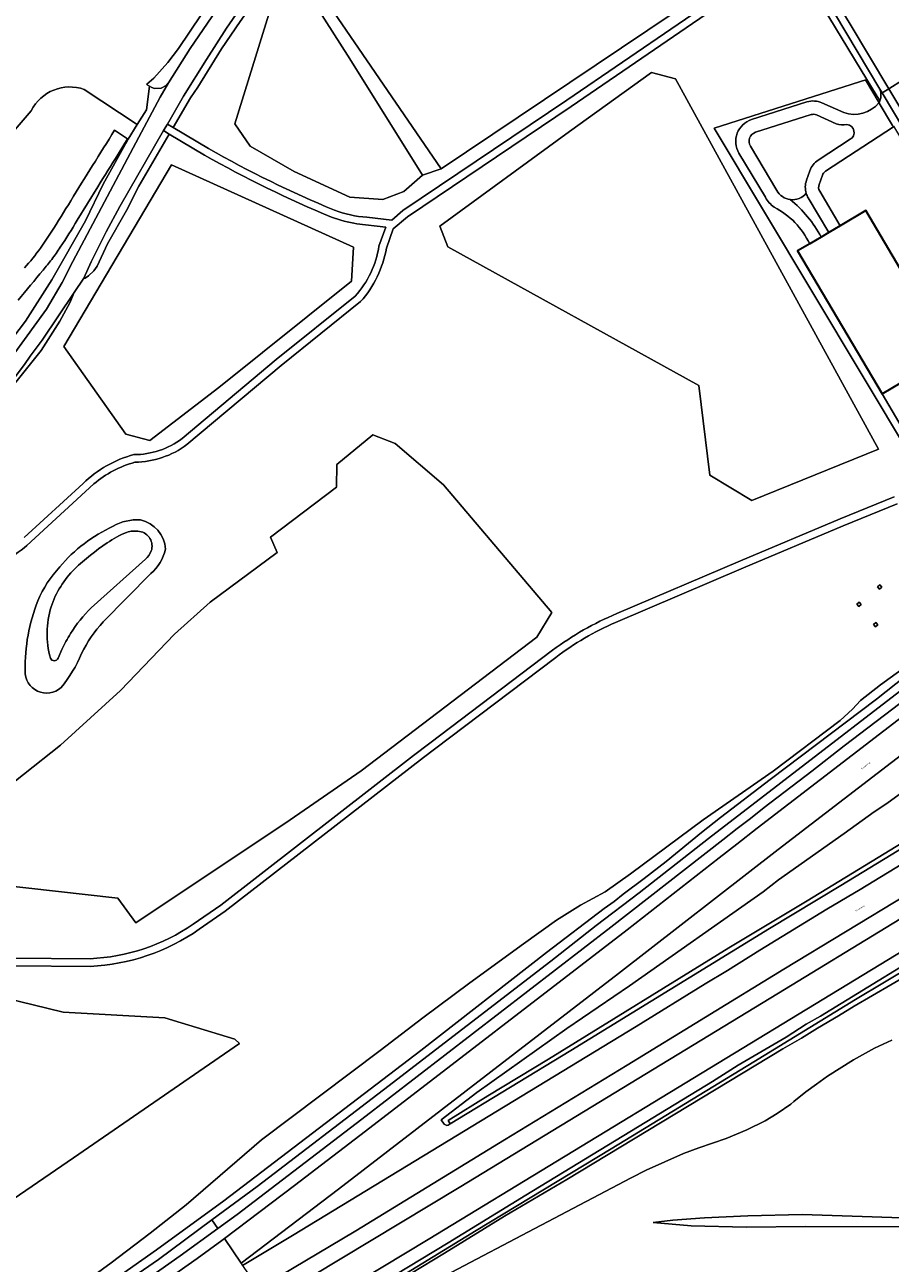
# Model space of a CAD drawing. Header units: metres. Extents: x 197700 to 204338, y 317132 to 325229.
# Tile 16 of 256: x 198330 to 198557, y 319005 to 319331. Entities that reach past the tile are written whole.
import ezdxf
from ezdxf.enums import TextEntityAlignment as Align

# ---------------------------------------------------------------- set-up
doc = ezdxf.new("R2010")
doc.units = ezdxf.units.M
for name, color, linetype, lineweight in [('B-WE-GR-BEPLANTING_CULTUUR_BOSPLANTSOEN-GV', 90, 'Continuous', 18), ('B-WE-GR-BOS_LOOF-GV', 40, 'Continuous', 13), ('B-WE-GR-BOUWLAND-GV', 80, 'Continuous', 13), ('B-WE-GR-GROENVOORZIENING-GV', 80, 'Continuous', 18), ('B-WE-GW-TALUD_KRUIN-G', 90, 'Continuous', 18), ('B-WE-IE-TERREINAFSCHEIDING_KUNSTMATIG_HEKWERK-G', 20, 'IE-TERREINAFSCHEIDING-KUNSTMATIG', 18), ('B-WE-KL-ET_HS_LANDELIJK HOOGSPANNINGSNET-GV', 10, 'Continuous', 18), ('B-WE-OG-BEBOUWING-GV', 7, 'Continuous', 35), ('B-WE-OG-TERREIN_CULTUURSCHEIDING-GV', 7, 'Continuous', 18), ('B-WE-OG-TERREIN_ERF-GV', 7, 'Continuous', 18), ('B-WE-OG-TOPOGRAFIE-T18', 10, 'Continuous', 18), ('B-WE-OG-WATER-GV', 130, 'Continuous', 18), ('B-WE-OG-WATER_GREPPEL-GV', 160, 'Continuous', 18), ('B-WE-OG-WATER_SLOOT-GV', 120, 'Continuous', 18), ('B-WE-OG-WEG-GV', 7, 'Continuous', 18), ('B-WE-VH-VERHARDING_ASFALT-GV', 252, 'Continuous', 18), ('B-WE-VH-VERHARDING_BETONSTRAATSTEEN-GV', 252, 'Continuous', 18), ('B-WE-VH-VERHARDING_GESLOTEN-GV', 252, 'Continuous', 18), ('B-WE-VH-VERHARDING_OPEN-GV', 252, 'Continuous', 18), ('B-WE-VH-VERHARDING_TEGEL-GV', 252, 'Continuous', 18)]:
    doc.layers.add(name, color=color, linetype=linetype, lineweight=lineweight)
doc.styles.add('NLCS-ISO-M200-T18', font='NLCS-ISO.ttf', dxfattribs={"height": 0.36})
doc.linetypes.add('IE-TERREINAFSCHEIDING-KUNSTMATIG', pattern='A,4,[82,NLCS.SHX,S=0.75,R=90,X=0,Y=0],4,-2', length=10)

msp = doc.modelspace()

# ---------------------------------------------------------------- linework, layer by layer
at = {"layer": 'B-WE-GR-BEPLANTING_CULTUUR_BOSPLANTSOEN-GV'}
msp.add_lwpolyline([(198573.36, 319016.748), (198533.995, 319017.985), (198519.729, 319017.68), (198508.313, 319017.135), (198499.998, 319016.498), (198494.799, 319015.9), (198504.833, 319015.031), (198519.29, 319014.683), (198535.005, 319014.869), (198569.881, 319014.743)], dxfattribs=at)
at = {"layer": 'B-WE-GR-BOS_LOOF-GV'}
for points in [[(198589.527, 319150.254), (198556.233, 319126.135), (198552.95, 319123.878), (198545.069, 319118.179), (198527.796, 319106.004), (198523.702, 319102.907), (198488.578, 319078.175), (198472.109, 319066.894), (198448.389, 319050.082), (198439.06, 319042.925), (198439.841, 319041.737), (198440.497, 319041.456), (198440.841, 319041.487), (198441.403, 319041.831), (198440.872, 319042.769), (198451.357, 319049.237), (198467.295, 319058.893), (198514.751, 319088.115), (198535.33, 319100.546), (198596.115, 319137.552)], [(198566.989, 319084.048), (198547.675, 319072.802), (198543.539, 319070.256), (198537.992, 319067.028), (198533.805, 319064.432), (198528.913, 319061.547), (198472.098, 319027.225), (198455.722, 319017.6), (198439.925, 319007.82), (198419.658, 318995.594)], [(198557.617, 319063.907), (198553.035, 319061.767), (198547.54, 319058.69), (198540.628, 319054.379), (198537.798, 319052.267), (198534.92, 319050.254), (198531.784, 319047.744), (198531.023, 319047.004), (198527.388, 319044.551), (198524.261, 319042.692), (198519.476, 319040.254), (198514.042, 319037.977), (198506.804, 319035.574), (198502.781, 319034.026), (198492.955, 319029.658), (198489.017, 319027.689), (198416.33, 318989.469), (198394.55, 318977.062), (198385.993, 318972.088)], [(198416.33, 318989.469), (198489.017, 319027.689), (198492.955, 319029.658), (198502.781, 319034.026), (198506.804, 319035.574), (198514.042, 319037.977), (198519.476, 319040.254), (198524.261, 319042.692), (198527.388, 319044.551), (198531.023, 319047.004), (198531.784, 319047.744), (198534.92, 319050.254), (198537.798, 319052.267), (198540.628, 319054.379), (198547.54, 319058.69), (198553.035, 319061.767), (198557.617, 319063.907)], [(198569.881, 319014.743), (198535.005, 319014.869), (198519.29, 319014.683), (198504.833, 319015.031), (198494.799, 319015.9), (198499.998, 319016.498), (198508.313, 319017.135), (198519.729, 319017.68), (198533.995, 319017.985), (198573.36, 319016.748)]]:
    msp.add_lwpolyline(points, dxfattribs=at)
at = {"layer": 'B-WE-GR-BOUWLAND-GV'}
for points in [[(198345.169, 319313.852), (198359.119, 319304.634), (198361.504, 319308.496), (198362.319, 319314.703), (198361.725, 319315.031), (198361.585, 319315.249), (198363.476, 319316.844), (198367.133, 319320.97), (198369.946, 319324.596), (198390.735, 319355.514)], [(198320.191, 319295.455), (198331.239, 319308.247)]]:
    msp.add_lwpolyline(points, dxfattribs=at)
msp.add_lwpolyline([(198331.239, 319308.247, -0.3784935), (198345.169, 319313.852)], format="xyb", dxfattribs=at)
at = {"layer": 'B-WE-GR-GROENVOORZIENING-GV'}
for points in [[(198362.319, 319314.703), (198362.912, 319314.374), (198363.662, 319314.123), (198365.349, 319314.185), (198366.708, 319314.842), (198367.327, 319315.588), (198372.999, 319324.599), (198385.597, 319343.008), (198388.51, 319347.604), (198401.071, 319367.418), (198405.714, 319374.606), (198414.701, 319388.108), (198419.265, 319395.172), (198417.043, 319395.999), (198413.479, 319390.841), (198404.085, 319376.46), (198390.735, 319355.514), (198369.946, 319324.596), (198367.133, 319320.97), (198363.476, 319316.844), (198361.585, 319315.249), (198361.725, 319315.031)], [(198434.102, 319291.348), (198414.976, 319321.905), (198402.268, 319341.868), (198394.839, 319337.411), (198384.76, 319304.84), (198388.788, 319298.91), (198400.403, 319292.262), (198415.028, 319285.522), (198423.693, 319284.901), (198429.249, 319287.016)], [(198554.046, 319219.267), (198500.682, 319316.65), (198494.409, 319318.307), (198472.833, 319302.765), (198438.715, 319277.871), (198440.771, 319272.43), (198506.826, 319235.99), (198509.707, 319212.383), (198520.739, 319205.8)], [(198554.046, 319219.267), (198520.739, 319205.8), (198509.707, 319212.383), (198506.826, 319235.99), (198440.771, 319272.43), (198438.715, 319277.871), (198472.833, 319302.765), (198494.409, 319318.307), (198500.682, 319316.65)], [(198368.105, 319294.065), (198415.973, 319272.336), (198415.43, 319263.427), (198380.575, 319235.459), (198362.373, 319221.52), (198356.063, 319223.247), (198339.817, 319246.213)], [(198306.636, 319115.424), (198319.358, 319126.018), (198338.923, 319141.469), (198354.727, 319155.819), (198368.886, 319170.647), (198378.284, 319179.012), (198395.924, 319192.076), (198394.122, 319196.13), (198411.498, 319209.266), (198411.569, 319215.256), (198421.107, 319223.073), (198426.967, 319220.708), (198439.629, 319209.897), (198468.121, 319176.299), (198464.182, 319169.823), (198418.029, 319134.72), (198399.337, 319121.763), (198358.718, 319094.685), (198353.962, 319101.227), (198306.324, 319106.515)], [(198370.624, 319068.426), (198366.397, 319069.711), (198339.624, 319071.267), (198324.156, 319075.032), (198305.386, 319071.17), (198295.929, 319072.098), (198289.895, 319067.63), (198271.623, 319037.499), (198268.68, 319033.9), (198241.684, 318989.109), (198234.67, 318983.511), (198232.566, 318976.269), (198237.072, 318966.908), (198240.763, 318963.618), (198321.869, 319018.952), (198342.305, 319032.965), (198386.004, 319063.02), (198384.778, 319064.124)]]:
    msp.add_lwpolyline(points, close=True, dxfattribs=at)
for points in [[(198594.548, 319230.651), (198593.663, 319232.726), (198591.429, 319237.528), (198570.412, 319222.542), (198562.789, 319217.106), (198510.861, 319303.674), (198550.975, 319316.474), (198531.32, 319349.057), (198517.117, 319339.413), (198473.253, 319309.334), (198430.164, 319280.38), (198426.439, 319277.184), (198424.624, 319272.127)], [(198321.051, 319236.574), (198335.253, 319256.033), (198339.331, 319263.095), (198342.195, 319268.603), (198359.486, 319301.336), (198365.145, 319311.778), (198367.327, 319315.588), (198366.708, 319314.842), (198365.349, 319314.185), (198363.662, 319314.123), (198362.912, 319314.374), (198362.319, 319314.703), (198361.504, 319308.496), (198359.119, 319304.634), (198356.733, 319300.773), (198356.251, 319299.992), (198356.08, 319299.684), (198355.909, 319299.375), (198350.135, 319288.937), (198345.527, 319279.265), (198336.663, 319263.79), (198329.707, 319252.91), (198318.522, 319238.239)], [(198376.81, 319296.596), (198367.521, 319302.127), (198359.527, 319288.391), (198356.26, 319282.045), (198351.273, 319273.26), (198348.521, 319267.382), (198347.677, 319266.132), (198346.286, 319264.819), (198345.427, 319264.256), (198345.067, 319264.194), (198342.519, 319260.474)], [(198422.679, 319272.629), (198424.49, 319277.675), (198416.892, 319278.516)], [(198342.519, 319260.474), (198341.394, 319257.754), (198338.767, 319252.939), (198333.85, 319245.238), (198307.532, 319212.421), (198284.809, 319186.043), (198284.45, 319185.449), (198284.294, 319184.98), (198284.324, 319183.604), (198284.512, 319182.729), (198285.105, 319180.978), (198285.535, 319179.945), (198315.933, 319188.983)], [(198370.907, 319222.039), (198395.678, 319242.815), (198416.46, 319259.521)], [(198417.84, 319258.064), (198396.948, 319241.269), (198372.148, 319220.47)], [(198329.372, 319196.055), (198344.857, 319210.228)], [(198347.691, 319210.111), (198330.052, 319193.967)], [(198485.22, 319176.015), (198517.76, 319189.886), (198544.002, 319200.94), (198558.194, 319206.711)], [(198362.671, 319186.531), (198350.137, 319173.899)], [(198373.791, 319094.356), (198381.067, 319099.403), (198431.777, 319138.732), (198436.041, 319142.002), (198468.345, 319166.369)], [(198298.233, 319084.12), (198326.274, 319085.432), (198346.681, 319085.274)]]:
    msp.add_lwpolyline(points, dxfattribs=at)
for points in [[(198410.216, 319280.273, -0.0323807), (198376.81, 319296.596)], [(198416.892, 319278.516, -0.054391), (198410.216, 319280.273)], [(198416.46, 319259.521, 0.1436712), (198422.679, 319272.629)], [(198424.624, 319272.127, -0.1433683), (198417.84, 319258.064)], [(198358.231, 319217.823, 0.160733), (198370.907, 319222.039)], [(198372.148, 319220.47, -0.158502), (198358.502, 319215.825)], [(198344.857, 319210.228, -0.1301066), (198358.231, 319217.823)], [(198358.502, 319215.825, 0.1102957), (198347.691, 319210.111)], [(198352.727, 319198.984, -0.1526778), (198359.95, 319200.647)], [(198359.95, 319200.647, -0.3395231), (198366.523, 319192.972)], [(198338.716, 319188.285, -0.1101533), (198352.727, 319198.984)], [(198330.052, 319193.967, -0.1286073), (198316.43, 319187.045)], [(198366.523, 319192.972, -0.1617651), (198362.671, 319186.531)], [(198332.973, 319179.389, -0.0897229), (198338.716, 319188.285)], [(198329.589, 319160.998, -0.0973073), (198332.973, 319179.389)], [(198468.345, 319166.369, -0.0620641), (198485.22, 319176.015)], [(198350.137, 319173.899, 0.0651762), (198344.441, 319165.515)], [(198344.441, 319165.515, -0.0720345), (198339.072, 319156.57)], [(198339.072, 319156.57, -0.6631167), (198329.589, 319160.998)], [(198346.681, 319085.274, 0.1399371), (198373.791, 319094.356)]]:
    msp.add_lwpolyline(points, format="xyb", dxfattribs=at)
at = {"layer": 'B-WE-GW-TALUD_KRUIN-G'}
for points in [[(198417.043, 319395.999), (198413.479, 319390.841), (198404.085, 319376.46), (198390.735, 319355.514), (198369.946, 319324.596), (198367.133, 319320.97), (198363.476, 319316.844), (198361.585, 319315.249), (198361.725, 319315.031), (198362.319, 319314.703), (198362.912, 319314.374), (198363.662, 319314.123), (198365.349, 319314.185), (198366.708, 319314.842), (198367.327, 319315.588)], [(198368.527, 319303.856), (198373.081, 319311.682), (198375.003, 319314.433), (198381.272, 319324.562), (198386.133, 319331.721), (198394.589, 319343.819), (198399.537, 319350.741)], [(198367.327, 319315.588), (198366.708, 319314.842), (198365.349, 319314.185), (198363.662, 319314.123), (198362.912, 319314.374), (198362.319, 319314.703), (198361.504, 319308.496), (198359.119, 319304.634), (198356.733, 319300.773), (198356.251, 319299.992), (198356.08, 319299.684), (198355.909, 319299.375), (198350.135, 319288.937), (198345.527, 319279.265), (198336.663, 319263.79), (198329.707, 319252.91), (198318.522, 319238.239)], [(198205.895, 319111.03), (198207.144, 319112.349), (198214.77, 319120.944), (198244.337, 319152.635), (198259.652, 319168.387), (198272.154, 319181.669), (198280.327, 319190.576), (198291.923, 319204.641), (198297.862, 319212.298), (198307.348, 319223.862), (198318.522, 319238.239), (198329.707, 319252.91), (198336.663, 319263.79), (198345.527, 319279.265), (198350.135, 319288.937), (198355.909, 319299.375), (198356.08, 319299.684), (198356.251, 319299.992), (198356.733, 319300.773)], [(198285.535, 319179.945), (198285.105, 319180.978), (198284.512, 319182.729), (198284.324, 319183.604), (198284.294, 319184.98), (198284.45, 319185.449), (198284.809, 319186.043), (198307.532, 319212.421), (198333.85, 319245.238), (198338.767, 319252.939), (198341.394, 319257.754), (198342.519, 319260.474)], [(198589.527, 319150.254), (198556.233, 319126.135), (198552.95, 319123.878), (198545.069, 319118.179), (198527.796, 319106.004), (198523.702, 319102.907), (198488.578, 319078.175), (198472.109, 319066.894), (198448.389, 319050.082), (198439.06, 319042.925), (198439.841, 319041.737), (198440.497, 319041.456), (198440.841, 319041.487), (198441.403, 319041.831)], [(198385.993, 318972.088), (198394.55, 318977.062), (198416.33, 318989.469), (198489.017, 319027.689), (198492.955, 319029.658), (198502.781, 319034.026), (198506.804, 319035.574), (198514.042, 319037.977), (198519.476, 319040.254), (198524.261, 319042.692), (198527.388, 319044.551), (198531.023, 319047.004), (198531.784, 319047.744), (198534.92, 319050.254), (198537.798, 319052.267), (198540.628, 319054.379), (198547.54, 319058.69), (198553.035, 319061.767), (198557.617, 319063.907)], [(198679.993, 319054.63), (198656.151, 319041.443), (198639.268, 319032.315), (198628.235, 319026.709), (198618.001, 319020.944), (198615.986, 319019.92), (198614.93, 319019.483), (198613.121, 319018.958), (198611.818, 319018.776), (198573.36, 319016.748), (198533.995, 319017.985), (198519.729, 319017.68), (198508.313, 319017.135), (198499.998, 319016.498), (198494.799, 319015.9)]]:
    msp.add_lwpolyline(points, dxfattribs=at)
at = {"layer": 'B-WE-IE-TERREINAFSCHEIDING_KUNSTMATIG_HEKWERK-G'}
for points in [[(198550.571, 319316.345), (198554.192, 319310.322)], [(198554.192, 319310.322), (198554.24, 319310.242)], [(198554.24, 319310.242), (198557.763, 319304.382)]]:
    msp.add_lwpolyline(points, dxfattribs=at)
at = {"layer": 'B-WE-KL-ET_HS_LANDELIJK HOOGSPANNINGSNET-GV'}
for points in [[(198554.462, 319183.584), (198553.849, 319183.069), (198554.362, 319182.457), (198554.977, 319182.97)], [(198548.961, 319179.044), (198548.348, 319178.529), (198548.861, 319177.916), (198549.475, 319178.43)], [(198553.414, 319173.65), (198552.801, 319173.136), (198553.314, 319172.523), (198553.929, 319173.037)]]:
    msp.add_lwpolyline(points, close=True, dxfattribs=at)
at = {"layer": 'B-WE-OG-BEBOUWING-GV'}
msp.add_lwpolyline([(198544.013, 319278.009), (198541.001, 319276.225), (198538.988, 319275.034), (198535.975, 319273.25), (198532.796, 319271.368), (198555.008, 319233.849), (198572.929, 319244.458), (198550.716, 319281.977)], close=True, dxfattribs=at)
at = {"layer": 'B-WE-OG-TERREIN_CULTUURSCHEIDING-GV'}
for points in [[(198528.758, 319353.305), (198513.623, 319343.128), (198439.05, 319292.985), (198434.102, 319291.348), (198429.249, 319287.016), (198423.693, 319284.901), (198415.028, 319285.522), (198400.403, 319292.262), (198388.788, 319298.91), (198384.76, 319304.84), (198394.839, 319337.411), (198402.268, 319341.868), (198404.345, 319343.718), (198399.537, 319350.741), (198394.589, 319343.819), (198386.133, 319331.721), (198381.272, 319324.562), (198375.003, 319314.433), (198373.081, 319311.682), (198368.527, 319303.856), (198377.818, 319298.324)], [(198419.506, 319280.239), (198426.08, 319279.511), (198428.952, 319281.974), (198472.129, 319310.988), (198515.989, 319341.065), (198530.286, 319350.772), (198528.758, 319353.305)], [(198194.687, 319123.62), (198193.955, 319122.764), (198205.895, 319111.03), (198207.144, 319112.349), (198214.77, 319120.944), (198244.337, 319152.635), (198259.652, 319168.387), (198272.154, 319181.669), (198280.327, 319190.576), (198291.923, 319204.641), (198297.862, 319212.298), (198307.348, 319223.862), (198318.522, 319238.239), (198329.707, 319252.91), (198336.663, 319263.79), (198345.527, 319279.265), (198350.135, 319288.937), (198355.909, 319299.375)], [(198355.909, 319299.375), (198356.08, 319299.684), (198356.251, 319299.992), (198356.733, 319300.773), (198356.573, 319300.877), (198354.038, 319296.793)], [(198348.72, 319288.265), (198343.265, 319279.463)], [(198558.96, 319204.863), (198544.766, 319199.092), (198518.54, 319188.044), (198484.905, 319173.707)], [(198292.516, 318952.167), (198310.347, 318963.245), (198334.112, 318978.465), (198345.861, 318986.246), (198355.064, 318992.559), (198374.887, 319006.429), (198381.388, 319011.21), (198382.056, 319011.716), (198400.483, 319025.679), (198419.124, 319039.929), (198487.973, 319092.899), (198512.16, 319111.822), (198516.81, 319115.362), (198522.12, 319119.594), (198572.114, 319157.998), (198579.354, 319163.628), (198598.505, 319178.37), (198612.792, 319189.378)], [(198597.134, 319181.327), (198577.633, 319166.214), (198561.905, 319154.084), (198545.072, 319141.251), (198536.528, 319134.562), (198524.042, 319125.023), (198520.452, 319122.169), (198516.915, 319119.565), (198513.173, 319116.563), (198483.672, 319093.595), (198418.159, 319043.062), (198385.348, 319018.045), (198380.273, 319014.362)], [(198335.312, 318992.941), (198352.234, 319005.309), (198362.531, 319013.122), (198371.938, 319020.528), (198391.768, 319037.685), (198423.005, 319061.186), (198434.224, 319069.717), (198446.616, 319078.936), (198460.695, 319089.217), (198469.367, 319095.436), (198475.68, 319099.373), (198482.164, 319102.872), (198488.852, 319107.56), (198507.937, 319121.79), (198526.371, 319134.6), (198543.959, 319147.923), (198545.072, 319148.859), (198547.2, 319150.882), (198549.332, 319153.154), (198554.641, 319157.287), (198569.544, 319168.093)], [(198569.544, 319168.093), (198554.641, 319157.287), (198549.332, 319153.154), (198547.2, 319150.882), (198545.072, 319148.859), (198543.959, 319147.923), (198526.371, 319134.6), (198507.937, 319121.79), (198488.852, 319107.56), (198482.164, 319102.872), (198475.68, 319099.373), (198469.367, 319095.436), (198460.695, 319089.217), (198446.616, 319078.936), (198434.224, 319069.717), (198423.005, 319061.186), (198391.768, 319037.685), (198371.938, 319020.528), (198362.531, 319013.122), (198352.234, 319005.309), (198335.312, 318992.941)], [(198347.202, 318996.785), (198364.124, 319008.776), (198381.906, 319021.589), (198433.691, 319061.152), (198466.756, 319086.902), (198481.901, 319098.513), (198484.526, 319100.358), (198486.933, 319102.297), (198492.449, 319106.332), (198498.246, 319110.866), (198507.493, 319118.442), (198512.498, 319122.377), (198525.591, 319132.409), (198553.59, 319153.547), (198573.414, 319169.292)], [(198469.18, 319164.494), (198437.251, 319140.41), (198434.365, 319138.208), (198382.251, 319097.789), (198375.377, 319093.022)], [(198595.667, 319166.093), (198590.878, 319162.576), (198587.299, 319159.794), (198527.701, 319113.962), (198485.658, 319081.364), (198412.043, 319024.707), (198386.401, 319005.269), (198386.822, 319004.644), (198399.932, 319012.519), (198490.372, 319067.484), (198508.472, 319078.692), (198514.373, 319082.215), (198522.849, 319087.504), (198540.505, 319098.273), (198549.229, 319103.459), (198584.087, 319124.704), (198595.637, 319131.653), (198605.273, 319137.627), (198626.761, 319150.646), (198639.839, 319158.404), (198637.972, 319161.511)], [(198578.239, 319125.284), (198544.19, 319104.529), (198525.376, 319093.224), (198473.154, 319061.142), (198441.403, 319041.831), (198440.841, 319041.487), (198440.497, 319041.456), (198439.841, 319041.737), (198439.06, 319042.925), (198448.389, 319050.082), (198472.109, 319066.894), (198488.578, 319078.175), (198523.702, 319102.907), (198527.796, 319106.004), (198545.069, 319118.179), (198552.95, 319123.878), (198556.233, 319126.135), (198589.527, 319150.254)], [(198346.718, 319083.274), (198326.314, 319083.432), (198298.272, 319082.12)], [(198380.273, 319014.362), (198370.395, 319007.194), (198348.953, 318992.128), (198342.438, 318987.94), (198335.61, 318983.284), (198318.376, 318972.002), (198311.704, 318967.533), (198305.954, 318963.846), (198289.314, 318953.72)]]:
    msp.add_lwpolyline(points, dxfattribs=at)
for points in [[(198367.037, 319304.744), (198368.527, 319303.856), (198373.081, 319311.682), (198375.003, 319314.433), (198381.272, 319324.562), (198386.133, 319331.721), (198394.589, 319343.819), (198399.537, 319350.741), (198398.314, 319352.528), (198398.139, 319352.26), (198392.912, 319344.667), (198392.199, 319343.632), (198385.9, 319334.785), (198382.602, 319329.94), (198377.303, 319321.718), (198371.284, 319312.089)], [(198402.268, 319341.868), (198414.976, 319321.905), (198434.102, 319291.348), (198439.05, 319292.985), (198404.345, 319343.718)], [(198366.035, 319303.012), (198354.526, 319283.108), (198350.884, 319276.418), (198346.959, 319268.477), (198345.067, 319264.194), (198345.427, 319264.256), (198346.286, 319264.819), (198347.677, 319266.132), (198348.521, 319267.382), (198351.273, 319273.26), (198356.26, 319282.045), (198359.527, 319288.391), (198367.521, 319302.127)], [(198339.817, 319246.213), (198356.063, 319223.247), (198362.373, 319221.52), (198380.575, 319235.459), (198415.43, 319263.427), (198415.973, 319272.336), (198368.105, 319294.065)], [(198285.535, 319179.945), (198285.105, 319180.978), (198284.512, 319182.729), (198284.324, 319183.604), (198284.294, 319184.98), (198284.45, 319185.449), (198284.809, 319186.043), (198307.532, 319212.421), (198333.85, 319245.238), (198338.767, 319252.939), (198341.394, 319257.754), (198342.519, 319260.474), (198334.132, 319247.959), (198330.897, 319243.675), (198329.444, 319241.549), (198326.444, 319237.609), (198315.552, 319224.069), (198299.703, 319205.545), (198283.107, 319186.574), (198281.02, 319184.305), (198283.698, 319181.441), (198285.192, 319179.843)], [(198306.636, 319115.424), (198306.324, 319106.515), (198353.962, 319101.227), (198358.718, 319094.685), (198399.337, 319121.763), (198418.029, 319134.72), (198464.182, 319169.823), (198468.121, 319176.299), (198439.629, 319209.897), (198426.967, 319220.708), (198421.107, 319223.073), (198411.569, 319215.256), (198411.498, 319209.266), (198394.122, 319196.13), (198395.924, 319192.076), (198378.284, 319179.012), (198368.886, 319170.647), (198354.727, 319155.819), (198338.923, 319141.469), (198319.358, 319126.018)], [(198554.462, 319183.584), (198554.977, 319182.97), (198554.362, 319182.457), (198553.849, 319183.069)], [(198548.961, 319179.044), (198549.475, 319178.43), (198548.861, 319177.916), (198548.348, 319178.529)], [(198553.414, 319173.65), (198553.929, 319173.037), (198553.314, 319172.523), (198552.801, 319173.136)], [(198370.624, 319068.426), (198384.778, 319064.124), (198386.004, 319063.02), (198342.305, 319032.965), (198321.869, 319018.952), (198240.763, 318963.618), (198237.072, 318966.908), (198232.566, 318976.269), (198234.67, 318983.511), (198241.684, 318989.109), (198268.68, 319033.9), (198271.623, 319037.499), (198289.895, 319067.63), (198295.929, 319072.098), (198305.386, 319071.17), (198324.156, 319075.032), (198339.624, 319071.267), (198366.397, 319069.711)]]:
    msp.add_lwpolyline(points, close=True, dxfattribs=at)
for points in [[(198377.818, 319298.324, 0.0323782), (198410.954, 319282.133)], [(198354.038, 319296.793, 0.0007172), (198348.72, 319288.265)], [(198410.954, 319282.133, 0.0739016), (198419.506, 319280.239)], [(198343.265, 319279.463, -0.0196757), (198338.856, 319272.359)], [(198338.856, 319272.359, -0.017336), (198336.599, 319269.151)], [(198336.599, 319269.151, -0.0021571), (198334.325, 319266.334)], [(198334.325, 319266.334, -0.0029743), (198327.77, 319258.46)], [(198484.905, 319173.707, 0.0596429), (198469.18, 319164.494)], [(198375.377, 319093.022, -0.1427734), (198346.718, 319083.274)]]:
    msp.add_lwpolyline(points, format="xyb", dxfattribs=at)
at = {"layer": 'B-WE-OG-TERREIN_ERF-GV'}
for points in [[(198404.345, 319343.718), (198439.05, 319292.985), (198513.623, 319343.128)], [(198554.444, 319310.872), (198550.975, 319316.474), (198510.861, 319303.674), (198562.789, 319217.106), (198570.412, 319222.542)], [(198353.148, 319303.11), (198356.573, 319300.877), (198356.733, 319300.773), (198359.119, 319304.634), (198345.169, 319313.852)], [(198331.239, 319308.247), (198320.191, 319295.455)], [(198520.697, 319305.908), (198535.261, 319310.555)], [(198539.195, 319310.329), (198544.934, 319307.739)], [(198536.325, 319307.221), (198521.761, 319302.574)], [(198542.932, 319304.802), (198537.755, 319307.138)], [(198520.377, 319298.906), (198527.337, 319287.304)], [(198538.192, 319295.244), (198546.594, 319300.738)], [(198524.333, 319285.502), (198517.376, 319297.105)], [(198535.14, 319289.983), (198536.013, 319292.466)], [(198560.344, 319224.836), (198555.008, 319233.849), (198532.796, 319271.368), (198535.975, 319273.25)]]:
    msp.add_lwpolyline(points, dxfattribs=at)
for points in [[(198345.169, 319313.852, 0.3784935), (198331.239, 319308.247)], [(198535.261, 319310.555, -0.1850269), (198539.195, 319310.329)], [(198554.192, 319310.322, 0.0353122), (198554.444, 319310.872)], [(198544.934, 319307.739, 0.3123425), (198554.192, 319310.322)], [(198517.376, 319297.105, -0.483747), (198520.697, 319305.908)], [(198537.755, 319307.138, 0.183865), (198536.325, 319307.221)], [(198545.791, 319304.604, -0.1357149), (198542.932, 319304.802)], [(198546.594, 319300.738, 0.7421151), (198545.791, 319304.604)], [(198341.616, 319284.58, -0.0029531), (198353.148, 319303.11)], [(198521.761, 319302.574, 0.4835198), (198520.377, 319298.906)], [(198536.013, 319292.466, -0.1648721), (198538.192, 319295.244)], [(198535.072, 319286.537, -0.1607608), (198535.14, 319289.983)], [(198526.662, 319282.885, -0.1091622), (198524.333, 319285.502)], [(198527.337, 319287.304, 0.2434346), (198530.863, 319284.866)], [(198530.863, 319284.866, 0.2586221), (198535.072, 319286.537)], [(198336.473, 319276.303, 0.0003157), (198341.616, 319284.58)], [(198535.975, 319273.25, 0.1643437), (198526.662, 319282.885)], [(198333.644, 319272.105, 0.0064101), (198336.473, 319276.303)], [(198329.437, 319266.912, 0.0248876), (198333.644, 319272.105)]]:
    msp.add_lwpolyline(points, format="xyb", dxfattribs=at)
at = {"layer": 'B-WE-OG-WATER-GV'}
for points in [[(198356.254, 319197.363, 0.0692996), (198351.192, 319194.592)], [(198359.735, 319197.643, 0.117691), (198356.254, 319197.363)], [(198362.785, 319192.508, 0.4575741), (198359.735, 319197.643)], [(198351.192, 319194.592, 0.0420534), (198342.643, 319187.795)], [(198361.297, 319190.3, 0.0875041), (198362.785, 319192.508)], [(198342.643, 319187.795, 0.1185613), (198336.453, 319177.829)], [(198336.453, 319177.829, 0.1453041), (198336.255, 319164.313)], [(198341.552, 319170.776, -0.0605396), (198347.022, 319177.573)], [(198339.242, 319166.607, -0.02146), (198341.552, 319170.776)], [(198336.255, 319164.313, 0.6843658), (198338.289, 319164.313)]]:
    msp.add_lwpolyline(points, format="xyb", dxfattribs=at)
for points in [[(198347.022, 319177.573), (198361.297, 319190.3)], [(198338.289, 319164.313), (198339.242, 319166.607)]]:
    msp.add_lwpolyline(points, dxfattribs=at)
at = {"layer": 'B-WE-OG-WATER_GREPPEL-GV'}
for points in [[(198596.115, 319137.552), (198535.33, 319100.546), (198514.751, 319088.115), (198467.295, 319058.893), (198451.357, 319049.237), (198440.872, 319042.769), (198441.403, 319041.831), (198473.154, 319061.142), (198525.376, 319093.224), (198544.19, 319104.529), (198578.239, 319125.284)], [(198573.44, 319091.367), (198538.785, 319070.22), (198535.054, 319068.069), (198529.754, 319064.688), (198517.198, 319057.252), (198510.436, 319053.04), (198461.286, 319023.07), (198440.926, 319010.57), (198423.346, 319000), (198399.346, 318985.656), (198361.55, 318962.781), (198362.253, 318961.781), (198416.736, 318994.813), (198420.814, 318997.094), (198425.604, 319000), (198448.222, 319013.788), (198483.77, 319035.287), (198521.262, 319058.147), (198548.05, 319074.598), (198563.281, 319083.699)]]:
    msp.add_lwpolyline(points, dxfattribs=at)
at = {"layer": 'B-WE-OG-WATER_SLOOT-GV'}
for points in [[(198359.95, 319200.647, 0.1526778), (198352.727, 319198.984)], [(198366.523, 319192.972, 0.3395231), (198359.95, 319200.647)], [(198352.727, 319198.984, 0.1101533), (198338.716, 319188.285)], [(198351.192, 319194.592, -0.0692996), (198356.254, 319197.363)], [(198356.254, 319197.363, -0.117691), (198359.735, 319197.643)], [(198359.735, 319197.643, -0.4575741), (198362.785, 319192.508)], [(198342.643, 319187.795, -0.0420534), (198351.192, 319194.592)], [(198362.785, 319192.508, -0.0875041), (198361.297, 319190.3)], [(198362.671, 319186.531, 0.1617651), (198366.523, 319192.972)], [(198338.716, 319188.285, 0.0897229), (198332.973, 319179.389)], [(198336.453, 319177.829, -0.1185613), (198342.643, 319187.795)], [(198332.973, 319179.389, 0.0973073), (198329.589, 319160.998)], [(198336.255, 319164.313, -0.1453041), (198336.453, 319177.829)], [(198347.022, 319177.573, 0.0605396), (198341.552, 319170.776)], [(198341.552, 319170.776, 0.02146), (198339.242, 319166.607)], [(198344.441, 319165.515, -0.0651762), (198350.137, 319173.899)], [(198338.289, 319164.313, -0.6843658), (198336.255, 319164.313)], [(198339.072, 319156.57, 0.0720345), (198344.441, 319165.515)], [(198329.589, 319160.998, 0.6631167), (198339.072, 319156.57)]]:
    msp.add_lwpolyline(points, format="xyb", dxfattribs=at)
for points in [[(198361.297, 319190.3), (198347.022, 319177.573)], [(198350.137, 319173.899), (198362.671, 319186.531)], [(198339.242, 319166.607), (198338.289, 319164.313)]]:
    msp.add_lwpolyline(points, dxfattribs=at)
at = {"layer": 'B-WE-OG-WEG-GV'}
for points in [[(198348.937, 318995.347), (198364.654, 319006.181), (198378.747, 319016.627), (198390.625, 319025.431), (198423.877, 319050.838), (198467.849, 319084.682), (198479.85, 319094.026), (198491.116, 319102.62), (198509.373, 319116.865), (198584.341, 319174.598)], [(198573.414, 319169.292), (198553.59, 319153.547), (198525.591, 319132.409), (198512.498, 319122.377), (198507.493, 319118.442), (198498.246, 319110.866), (198492.449, 319106.332), (198486.933, 319102.297), (198484.526, 319100.358), (198481.901, 319098.513), (198466.756, 319086.902), (198433.691, 319061.152), (198381.906, 319021.589), (198364.124, 319008.776), (198347.202, 318996.785)], [(198643.724, 319151.937), (198643.691, 319151.917), (198606.266, 319129.406), (198561.623, 319102.189), (198529.189, 319082.563), (198487.994, 319057.293), (198455.744, 319037.701), (198416.571, 319013.765), (198393.422, 319000), (198390.933, 318998.545), (198378.13, 318991.06), (198363.927, 318982.404), (198332.303, 318963.434), (198304.085, 318946.37), (198302.476, 318945.557), (198296.023, 318941.776), (198290.773, 318938.401), (198288.648, 318936.9), (198284.836, 318933.525), (198277.928, 318929.257), (198268.166, 318923.102)], [(198273.17, 318920.038), (198274.744, 318921.056), (198300.306, 318937.87), (198322.586, 318952.152), (198340.33, 318962.729), (198344.71, 318965.34), (198354.976, 318971.31), (198377.928, 318985.279), (198389.803, 318992.655), (198443.804, 319025.137), (198525.787, 319075.002), (198593.585, 319116.367), (198637.974, 319143.287), (198646.041, 319148.08), (198643.724, 319151.937)], [(198579.746, 319099.089), (198435.645, 319011.478), (198411.758, 318997.093)], [(198563.281, 319083.699), (198548.05, 319074.598), (198521.262, 319058.147), (198483.77, 319035.287), (198448.222, 319013.788), (198425.604, 319000), (198420.814, 318997.094), (198416.736, 318994.813), (198362.253, 318961.781), (198361.55, 318962.781), (198399.346, 318985.656), (198423.346, 319000), (198440.926, 319010.57), (198461.286, 319023.07), (198510.436, 319053.04), (198517.198, 319057.252), (198529.754, 319064.688), (198535.054, 319068.069), (198538.785, 319070.22), (198573.44, 319091.367)], [(198419.658, 318995.594), (198439.925, 319007.82), (198455.722, 319017.6), (198472.098, 319027.225), (198528.913, 319061.547), (198533.805, 319064.432), (198537.992, 319067.028), (198543.539, 319070.256), (198547.675, 319072.802), (198566.989, 319084.048)]]:
    msp.add_lwpolyline(points, dxfattribs=at)
at = {"layer": 'B-WE-VH-VERHARDING_ASFALT-GV'}
for points in [[(198424.624, 319272.127), (198426.439, 319277.184), (198430.164, 319280.38), (198473.253, 319309.334), (198517.117, 319339.413), (198531.32, 319349.057), (198530.286, 319350.772), (198515.989, 319341.065), (198472.129, 319310.988), (198428.952, 319281.974), (198426.08, 319279.511), (198419.506, 319280.239)], [(198385.597, 319343.008), (198372.999, 319324.599), (198367.327, 319315.588), (198365.145, 319311.778), (198359.486, 319301.336), (198342.195, 319268.603), (198339.331, 319263.095), (198335.253, 319256.033), (198321.051, 319236.574), (198309.854, 319223.033), (198299.399, 319210.375), (198290.481, 319199.885), (198282.542, 319190.696), (198270.459, 319177.544), (198240.438, 319145.603), (198209.11, 319111.989)], [(198345.067, 319264.194), (198346.959, 319268.477), (198350.884, 319276.418), (198354.526, 319283.108), (198366.035, 319303.012), (198367.037, 319304.744), (198371.284, 319312.089), (198377.303, 319321.718), (198382.602, 319329.94), (198385.9, 319334.785)], [(198544.488, 319335.263), (198544.466, 319335.242), (198544.438, 319335.229), (198544.2, 319335.071), (198546.621, 319330.973), (198556.769, 319314.012), (198560.404, 319316.303)], [(198560.404, 319316.303), (198556.769, 319314.012), (198585.43, 319266.11)], [(198377.818, 319298.324), (198368.527, 319303.856), (198367.037, 319304.744), (198366.035, 319303.012), (198367.521, 319302.127), (198376.81, 319296.596)], [(198354.038, 319296.793), (198356.573, 319300.877), (198353.148, 319303.11)], [(198343.265, 319279.463), (198348.72, 319288.265)], [(198416.892, 319278.516), (198424.49, 319277.675), (198422.679, 319272.629)], [(198152.427, 319046.077), (198154.343, 319048.096), (198176.996, 319072.218), (198189.795, 319085.501), (198249.305, 319150.164), (198263.932, 319165.791), (198279.116, 319182.242), (198281.02, 319184.305), (198283.107, 319186.574), (198299.703, 319205.545), (198315.552, 319224.069), (198326.444, 319237.609), (198329.444, 319241.549), (198330.897, 319243.675), (198334.132, 319247.959), (198342.519, 319260.474), (198345.067, 319264.194)], [(198416.46, 319259.521), (198395.678, 319242.815), (198370.907, 319222.039)], [(198372.148, 319220.47), (198396.948, 319241.269), (198417.84, 319258.064)], [(198344.857, 319210.228), (198329.372, 319196.055)], [(198330.052, 319193.967), (198347.691, 319210.111)], [(198558.194, 319206.711), (198544.002, 319200.94), (198517.76, 319189.886), (198485.22, 319176.015)], [(198484.905, 319173.707), (198518.54, 319188.044), (198544.766, 319199.092), (198558.96, 319204.863)], [(198612.792, 319189.378), (198598.505, 319178.37), (198579.354, 319163.628), (198572.114, 319157.998), (198522.12, 319119.594), (198516.81, 319115.362), (198512.16, 319111.822), (198487.973, 319092.899), (198419.124, 319039.929), (198400.483, 319025.679), (198382.056, 319011.716)], [(198468.345, 319166.369), (198436.041, 319142.002), (198431.777, 319138.732), (198381.067, 319099.403), (198373.791, 319094.356)], [(198375.377, 319093.022), (198382.251, 319097.789), (198434.365, 319138.208), (198437.251, 319140.41), (198469.18, 319164.494)], [(198382.056, 319011.716), (198386.401, 319005.269), (198412.043, 319024.707), (198485.658, 319081.364), (198527.701, 319113.962), (198587.299, 319159.794), (198590.878, 319162.576), (198595.667, 319166.093)], [(198584.087, 319124.704), (198549.229, 319103.459), (198540.505, 319098.273), (198522.849, 319087.504), (198514.373, 319082.215), (198508.472, 319078.692), (198490.372, 319067.484), (198399.932, 319012.519), (198386.822, 319004.644), (198390.933, 318998.545), (198393.422, 319000), (198416.571, 319013.765), (198455.744, 319037.701), (198487.994, 319057.293), (198529.189, 319082.563), (198561.623, 319102.189)], [(198593.585, 319116.367), (198525.787, 319075.002), (198443.804, 319025.137), (198389.803, 318992.655)], [(198411.758, 318997.093), (198435.645, 319011.478), (198579.746, 319099.089)], [(198346.681, 319085.274), (198326.274, 319085.432), (198298.233, 319084.12)], [(198298.272, 319082.12), (198326.314, 319083.432), (198346.718, 319083.274)], [(198386.822, 319004.644), (198386.401, 319005.269), (198382.056, 319011.716), (198381.388, 319011.21), (198374.887, 319006.429), (198355.064, 318992.559)]]:
    msp.add_lwpolyline(points, dxfattribs=at)
msp.add_lwpolyline([(198555.037, 319312.92), (198556.769, 319314.012), (198546.621, 319330.973), (198544.2, 319335.071), (198542.501, 319333.942), (198554.438, 319313.916)], close=True, dxfattribs=at)
for points in [[(198353.148, 319303.11, 0.0029531), (198341.616, 319284.58)], [(198410.954, 319282.133, -0.0323782), (198377.818, 319298.324)], [(198348.72, 319288.265, -0.0007172), (198354.038, 319296.793)], [(198376.81, 319296.596, 0.0323807), (198410.216, 319280.273)], [(198341.616, 319284.58, -0.0003157), (198336.473, 319276.303)], [(198419.506, 319280.239, -0.0739016), (198410.954, 319282.133)], [(198338.856, 319272.359, 0.0196757), (198343.265, 319279.463)], [(198410.216, 319280.273, 0.054391), (198416.892, 319278.516)], [(198336.473, 319276.303, -0.0064101), (198333.644, 319272.105)], [(198333.644, 319272.105, -0.0248876), (198329.437, 319266.912)], [(198336.599, 319269.151, 0.017336), (198338.856, 319272.359)], [(198422.679, 319272.629, -0.1436712), (198416.46, 319259.521)], [(198417.84, 319258.064, 0.1433683), (198424.624, 319272.127)], [(198334.325, 319266.334, 0.0021571), (198336.599, 319269.151)], [(198327.77, 319258.46, 0.0029743), (198334.325, 319266.334)], [(198370.907, 319222.039, -0.160733), (198358.231, 319217.823)], [(198358.502, 319215.825, 0.158502), (198372.148, 319220.47)], [(198358.231, 319217.823, 0.1301066), (198344.857, 319210.228)], [(198347.691, 319210.111, -0.1102957), (198358.502, 319215.825)], [(198316.43, 319187.045, 0.1286073), (198330.052, 319193.967)], [(198485.22, 319176.015, 0.0620641), (198468.345, 319166.369)], [(198469.18, 319164.494, -0.0596429), (198484.905, 319173.707)], [(198373.791, 319094.356, -0.1399371), (198346.681, 319085.274)], [(198346.718, 319083.274, 0.1427734), (198375.377, 319093.022)]]:
    msp.add_lwpolyline(points, format="xyb", dxfattribs=at)
at = {"layer": 'B-WE-VH-VERHARDING_BETONSTRAATSTEEN-GV'}
for points in [[(198554.444, 319310.872, -0.0353122), (198554.192, 319310.322)], [(198554.438, 319313.916, -0.1826516), (198554.444, 319310.872)]]:
    msp.add_lwpolyline(points, format="xyb", dxfattribs=at)
for points in [[(198560.769, 319303.387), (198555.037, 319312.92), (198554.438, 319313.916)], [(198554.192, 319310.322), (198554.24, 319310.242), (198557.763, 319304.382)]]:
    msp.add_lwpolyline(points, dxfattribs=at)
at = {"layer": 'B-WE-VH-VERHARDING_GESLOTEN-GV'}
for points in [[(198539.195, 319310.329, 0.1850269), (198535.261, 319310.555)], [(198554.192, 319310.322, -0.3123425), (198544.934, 319307.739)], [(198520.697, 319305.908, 0.483747), (198517.376, 319297.105)], [(198536.325, 319307.221, -0.183865), (198537.755, 319307.138)], [(198542.932, 319304.802, 0.1357149), (198545.791, 319304.604)], [(198545.791, 319304.604, -0.7421151), (198546.594, 319300.738)], [(198520.377, 319298.906, -0.4835198), (198521.761, 319302.574)], [(198538.192, 319295.244, 0.1648721), (198536.013, 319292.466)], [(198539.315, 319291.304, -0.1655009), (198540.107, 319292.314)], [(198535.14, 319289.983, 0.1607608), (198535.072, 319286.537)], [(198538.607, 319287.139, -0.2222287), (198538.441, 319288.822)], [(198524.333, 319285.502, 0.1091622), (198526.662, 319282.885)], [(198530.863, 319284.866, -0.2434346), (198527.337, 319287.304)], [(198538.988, 319275.034, 0.1024123), (198530.863, 319284.866)], [(198535.072, 319286.537, 0.05998), (198535.595, 319285.356)], [(198526.662, 319282.885, -0.1643437), (198535.975, 319273.25)]]:
    msp.add_lwpolyline(points, format="xyb", dxfattribs=at)
for points in [[(198535.261, 319310.555), (198520.697, 319305.908)], [(198544.934, 319307.739), (198539.195, 319310.329)], [(198540.107, 319292.314), (198557.989, 319304.006), (198557.763, 319304.382), (198554.24, 319310.242), (198554.192, 319310.322)], [(198521.761, 319302.574), (198536.325, 319307.221)], [(198537.755, 319307.138), (198542.932, 319304.802)], [(198527.337, 319287.304), (198520.377, 319298.906)], [(198546.594, 319300.738), (198538.192, 319295.244)], [(198517.376, 319297.105), (198524.333, 319285.502)], [(198536.013, 319292.466), (198535.14, 319289.983)], [(198538.441, 319288.822), (198539.315, 319291.304)], [(198535.595, 319285.356), (198541.001, 319276.225), (198544.013, 319278.009), (198538.607, 319287.139)], [(198535.975, 319273.25), (198538.988, 319275.034)]]:
    msp.add_lwpolyline(points, dxfattribs=at)
at = {"layer": 'B-WE-VH-VERHARDING_OPEN-GV'}
for points in [[(198592.868, 319238.554), (198592.83, 319238.837), (198590.707, 319242.39), (198584.111, 319253.429), (198584.074, 319253.493), (198584.552, 319253.786), (198583.558, 319261.43), (198583.631, 319261.473), (198558.103, 319304.154), (198557.989, 319304.006), (198540.107, 319292.314)], [(198539.315, 319291.304), (198538.441, 319288.822)], [(198538.988, 319275.034), (198541.001, 319276.225), (198535.595, 319285.356)], [(198538.607, 319287.139), (198544.013, 319278.009), (198550.716, 319281.977), (198572.929, 319244.458), (198555.008, 319233.849), (198560.344, 319224.836)]]:
    msp.add_lwpolyline(points, dxfattribs=at)
for points in [[(198540.107, 319292.314, 0.1655009), (198539.315, 319291.304)], [(198538.441, 319288.822, 0.2222287), (198538.607, 319287.139)], [(198535.072, 319286.537, -0.2586221), (198530.863, 319284.866)], [(198530.863, 319284.866, -0.1024123), (198538.988, 319275.034)], [(198535.595, 319285.356, -0.05998), (198535.072, 319286.537)]]:
    msp.add_lwpolyline(points, format="xyb", dxfattribs=at)
at = {"layer": 'B-WE-VH-VERHARDING_TEGEL-GV'}
for points in [[(198554.438, 319313.916), (198542.501, 319333.942), (198541.35, 319335.922), (198517.728, 319375.733), (198514.569, 319373.931)], [(198514.569, 319373.931), (198519.677, 319365.343), (198520.197, 319365.639), (198524.063, 319359.094), (198528.038, 319354.5), (198528.758, 319353.305), (198530.286, 319350.772), (198531.32, 319349.057), (198550.975, 319316.474), (198554.444, 319310.872)], [(198585.43, 319266.11), (198556.769, 319314.012), (198555.037, 319312.92), (198560.769, 319303.387), (198561.147, 319302.759), (198585.238, 319262.426), (198585.25, 319262.406), (198586.213, 319254.267), (198587.418, 319252.332), (198588.973, 319253.27), (198588.518, 319253.995)], [(198607.811, 319204.435), (198606.059, 319204.981), (198605.721, 319202.183), (198605.34, 319199.886), (198604.433, 319195.493), (198604.116, 319194.297), (198603.079, 319191.508), (198602.412, 319190.316), (198601.596, 319189.077), (198600.526, 319187.689), (198598.243, 319185.269), (198597.23, 319184.381), (198584.341, 319174.598), (198509.373, 319116.865), (198491.116, 319102.62), (198479.85, 319094.026), (198467.849, 319084.682), (198423.877, 319050.838), (198390.625, 319025.431), (198378.747, 319016.627)], [(198378.747, 319016.627), (198380.273, 319014.362), (198385.348, 319018.045), (198418.159, 319043.062), (198483.672, 319093.595), (198513.173, 319116.563), (198516.915, 319119.565), (198520.452, 319122.169), (198524.042, 319125.023), (198536.528, 319134.562), (198545.072, 319141.251), (198561.905, 319154.084), (198577.633, 319166.214), (198597.134, 319181.327)], [(198348.953, 318992.128), (198370.395, 319007.194), (198380.273, 319014.362), (198378.747, 319016.627), (198364.654, 319006.181), (198348.937, 318995.347)]]:
    msp.add_lwpolyline(points, dxfattribs=at)
msp.add_lwpolyline([(198554.444, 319310.872, 0.1826516), (198554.438, 319313.916)], format="xyb", dxfattribs=at)

# ---------------------------------------------------------------- texts
at = {"layer": 'B-WE-OG-TOPOGRAFIE-T18', "style": 'NLCS-ISO-M200-T18'}
for rotation, p in [(37.5, (198550.732, 319135.996)), (31.1, (198549.174, 319098.488))]:
    msp.add_text('Euregioweg', height=0.36, rotation=rotation, dxfattribs=at).set_placement(p, align=Align.MIDDLE)

doc.saveas('drawing.dxf')
